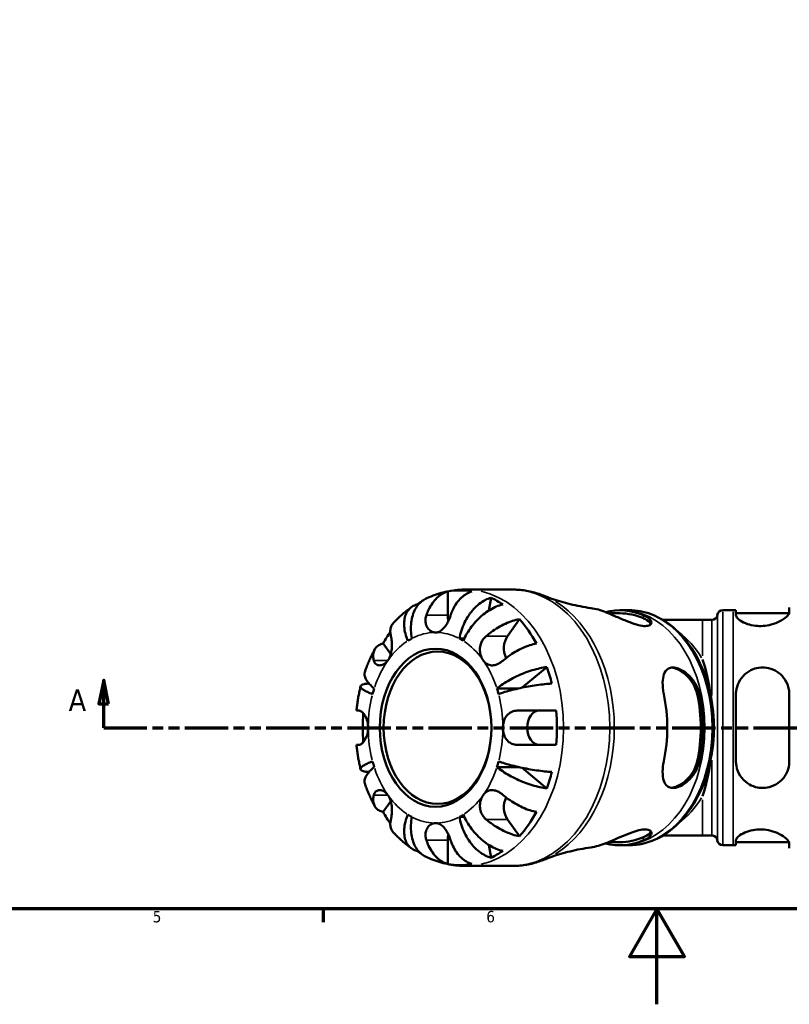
# Model space of a CAD drawing. Header units: millimetres. Extents: x -125 to 905, y -268 to 681.
# Tile 4 of 13: x 287 to 448, y 0 to 207. Entities that reach past the tile are written whole.
import ezdxf

# ---------------------------------------------------------------- set-up
doc = ezdxf.new("R2010")
doc.units = ezdxf.units.MM
doc.linetypes.add('DOUBLE_DASH_CHAIN', pattern=[1.2403, 0.6614, -0.0827, 0.1654, -0.0827, 0.1654, -0.0827])
for name, color, linetype, lineweight in [('Border (ANSI)', 7, 'Continuous', 70), ('Section Line (ANSI)', 7, 'DOUBLE_DASH_CHAIN', 70), ('Visible (ANSI)', 7, 'Continuous', 50), ('Visible Narrow (ANSI)', 7, 'Continuous', 35)]:
    doc.layers.add(name, color=color, linetype=linetype, lineweight=lineweight)
doc.styles.add('Label Text (ANSI)', font='tahoma.ttf')
doc.styles.add('Note Text (ANSI)', font='tahoma.ttf')

# ---------------------------------------------------------------- blocks, each defined once
blk = doc.blocks.new('Borders Default Border')
at = {"layer": 'Border (ANSI)'}
blk.add_line((350.42, 20), (350.42, 17.2), dxfattribs=at)
at = {"layer": 'Border (ANSI)', "flags": 128}
for points in [[(20, 20), (20, 574), (821, 574), (821, 20), (20, 20)], [(420.5, 0), (420.5, 20), (414.73, 10), (426.27, 10), (420.5, 20)]]:
    blk.add_lwpolyline(points, dxfattribs=at)
at = {"layer": 'Border (ANSI)', "color": 5, "true_color": 0x0000ff, "char_height": 2.4, "attachment_point": 7, "style": 'Note Text (ANSI)'}
for s, insert in [('5', (314.67, 17.15)), ('6', (384.69, 17.15))]:
    blk.add_mtext(s, dxfattribs=dict(at, insert=insert))
blk = doc.blocks.new('2dTransSection0')
at = {"layer": 'Section Line (ANSI)', "linetype": 'Continuous'}
for p, q in [((304.36, 68.03), (303.36, 63.03)), ((304.36, 63.03), (304.36, 68.03)), ((305.36, 63.03), (304.36, 68.03)), ((603.24, 68.03), (602.24, 63.03)), ((603.24, 63.03), (603.24, 68.03)), ((604.24, 63.03), (603.24, 68.03)), ((303.36, 63.03), (305.36, 63.03)), ((304.36, 58.03), (304.36, 63.03)), ((602.24, 63.03), (604.24, 63.03)), ((603.24, 58.03), (603.24, 63.03)), ((304.36, 58.03), (313.32, 58.03)), ((594.28, 58.03), (603.24, 58.03))]:
    blk.add_line(p, q, dxfattribs=at)
at = {"layer": 'Section Line (ANSI)', "linetype": 'DOUBLE_DASH_CHAIN', "ltscale": 13.749826}
blk.add_line((304.36, 58.03), (603.24, 58.03), dxfattribs=at)
at = {"layer": 'Section Line (ANSI)', "linetype": 'Continuous', "flags": 128}
for points in [[(305.36, 63.03), (304.36, 68.03), (303.36, 63.03), (305.36, 63.03)], [(604.24, 63.03), (603.24, 68.03), (602.24, 63.03), (604.24, 63.03)]]:
    blk.add_lwpolyline(points, dxfattribs=at)
at = {"layer": 'Section Line (ANSI)'}
for points in [[(305.36, 63.03), (304.36, 68.03), (303.36, 63.03), (305.36, 63.03)], [(604.24, 63.03), (603.24, 68.03), (602.24, 63.03), (604.24, 63.03)]]:
    blk.add_solid(points, dxfattribs=at)
at = {"layer": 'Section Line (ANSI)', "char_height": 4.57, "attachment_point": 7, "style": 'Label Text (ANSI)'}
for insert in [(297, 61.53), (606.71, 61.53)]:
    blk.add_mtext('A', dxfattribs=dict(at, insert=insert))

msp = doc.modelspace()

# ---------------------------------------------------------------- linework, layer by layer
at = {"layer": 'Visible (ANSI)'}
for p, q in [((390.11, 87.03), (380.4, 87.03)), ((376.58, 81.63), (376.58, 86.62)), ((385.19, 82.6), (385.69, 85.31)), ((370.23, 83.63), (370.12, 83.88)), ((414.69, 82.68), (413.13, 82.68)), ((434.34, 82.68), (436.54, 82.68)), ((437.1, 82.68), (437.1, 81.65)), ((448.3, 82.26), (448.3, 83.27)), ((389.13, 77.26), (391.63, 80.79)), ((412.74, 82.04), (410.33, 82.04)), ((430.08, 80.65), (421.77, 80.65)), ((430.08, 80.65), (432.04, 80.65)), ((437.1, 82.04), (448.26, 82.04)), ((379.03, 76.74), (380.08, 76.74)), ((364.63, 73.45), (363.03, 75.7)), ((392.22, 66.44), (397.41, 70.76)), ((360.19, 67.17), (359.84, 67.3)), ((386.92, 66.27), (391.44, 66.27)), ((437.1, 65.07), (437.1, 50.99)), ((448.3, 50.99), (448.3, 65.07)), ((357.43, 61.63), (357.97, 61.63)), ((391.35, 61.63), (399.35, 61.63)), ((357.97, 54.43), (357.43, 54.43)), ((399.35, 54.43), (391.35, 54.43)), ((386.92, 49.79), (391.44, 49.79)), ((397.41, 45.29), (392.22, 49.62)), ((359.84, 48.75), (360.19, 48.88)), ((363.03, 40.36), (364.63, 42.61)), ((379.03, 39.32), (380.08, 39.32)), ((391.63, 35.27), (389.13, 38.8)), ((421.77, 35.41), (430.08, 35.41)), ((430.08, 35.41), (432.04, 35.41)), ((376.58, 29.44), (376.58, 34.43)), ((385.69, 30.74), (385.19, 33.45)), ((412.74, 34.02), (410.33, 34.02)), ((414.69, 33.38), (413.13, 33.38)), ((434.34, 33.38), (436.54, 33.38)), ((437.1, 34.4), (437.1, 33.38)), ((437.1, 34.02), (448.26, 34.02)), ((448.3, 32.79), (448.3, 33.79)), ((370.12, 32.18), (370.23, 32.43)), ((390.11, 29.03), (380.4, 29.03))]:
    msp.add_line(p, q, dxfattribs=at)
for centre, radius, start, end in [((434.34, 81.52), 1.16, 90, 172.8192), ((436.54, 200.85), 118.17, 270, 270.2715), ((432.04, 81.81), 1.16, 270, 352.8192), ((432.04, 34.25), 1.16, 7.1808, 90), ((434.34, 34.54), 1.16, 187.1808, 270), ((436.54, -84.79), 118.17, 89.7285, 90)]:
    msp.add_arc(centre, radius, start, end, dxfattribs=at)
for centre, major_axis, ratio, start_param, end_param in [((379.13, 58.03), (0, 28.82), 0.707107, 6.157937, 6.408434), ((379.13, 58.03), (0, 28.82), 0.707107, 5.825475, 5.955498), ((379.13, 58.03), (0, 28.82), 0.707107, 0.411226, 0.457711), ((404.82, 58.03), (0, 25.24), 0.707107, 6.000475, 6.183002), ((412.74, 58.03), (0, 24.65), 0.707107, 5.993571, 6.458369), ((379.13, 81.63), (0, 3.6), 0.707107, 1.570796, 1.907465), ((379.13, 58.03), (0, -28.82), 0.707107, 2.230946, 2.481443), ((412.74, 58.03), (0, 24.01), 0.707107, 5.985601, 6.283185), ((379.13, 58.03), (0, 28.82), 0.707107, 0.798117, 0.910647), ((374.04, 58.03), (0, 20), 0.707107, 0.360694, 0.424705), ((374.04, 58.03), (0, 20), 0.707107, 5.858481, 5.922492), ((390.93, 74.72), (0, 3.6), 0.707107, 0.785398, 2.182647), ((422.83, 58.03), (0, -22.62), 0.414214, 1.880397, 2.257284), ((379.13, 58.03), (0, -28.82), 0.707107, 1.898484, 2.028507), ((379.13, 58.03), (0, 28.82), 0.707107, 1.235065, 1.243109), ((374.04, 58.03), (0, -20), 0.707107, 4.287684, 4.351695), ((374.04, 58.03), (0, 20), 0.707107, 5.073083, 5.137094), ((404.82, 58.03), (0, 25.24), 0.707107, 4.429678, 4.9951), ((412.74, 58.03), (0, -24.01), 0.707107, 1.273212, 1.86838), ((412.74, 58.03), (0, -24.65), 0.707107, 1.281182, 1.860411), ((379.13, 58.03), (0, 28.82), 0.707107, 1.465508, 1.676085), ((395.82, 58.03), (0, -3.6), 0.707107, 3.141593, 6.283185), ((379.13, 58.03), (0, -28.82), 0.707107, 1.445548, 1.696045), ((374.04, 58.03), (0, -20), 0.707107, 5.073083, 5.137094), ((374.04, 58.03), (0, 20), 0.707107, 4.287684, 4.351695), ((422.83, 58.03), (0, -22.62), 0.414214, 0.884309, 1.261196), ((379.13, 58.03), (0, 28.82), 0.707107, 1.898484, 1.906528), ((379.13, 58.03), (0, -28.82), 0.707107, 1.113086, 1.243109), ((390.93, 41.34), (0, 3.6), 0.707107, 0.958945, 2.356194), ((379.13, 58.03), (0, 28.82), 0.707107, 2.230946, 2.343475), ((374.04, 58.03), (0, -20), 0.707107, 5.858481, 5.922492), ((374.04, 58.03), (0, -20), 0.707107, 0.360694, 0.424705), ((379.13, 58.03), (0, -28.82), 0.707107, 0.66015, 0.910647), ((379.13, 34.43), (0, 3.6), 0.707107, 1.234128, 1.570796), ((404.82, 58.03), (0, -25.24), 0.707107, 0.100183, 0.282711), ((412.74, 58.03), (0, -24.65), 0.707107, 6.108002, 6.5728), ((412.74, 58.03), (0, -24.01), 0.707107, 0, 0.297584), ((379.13, 58.03), (0, 28.82), 0.707107, 2.683882, 2.730366), ((379.13, 58.03), (0, -28.82), 0.707107, 0.327687, 0.457711), ((379.13, 58.03), (0, -28.82), 0.707107, 6.157937, 6.408434)]:
    msp.add_ellipse(centre, major_axis=major_axis, ratio=ratio, start_param=start_param, end_param=end_param, dxfattribs=at)
for centre, major_axis in [((374.04, 58.03), (0, -16.58)), ((374.45, 58.03), (0, 16))]:
    msp.add_ellipse(centre, major_axis=major_axis, ratio=0.707107, dxfattribs=at)
for points, knots in [([(380.4, 87.03), (379.81, 87.03), (379.23, 87), (378.06, 86.89), (377.47, 86.81), (376.32, 86.6), (375.75, 86.46), (374.63, 86.14), (374.07, 85.96), (372.99, 85.55), (372.46, 85.32), (371.94, 85.07)], [0, 0, 0, 0, 0.0656697, 0.0656697, 0.1313393, 0.1313393, 0.197009, 0.197009, 0.2626787, 0.2626787, 0.3283484, 0.3283484, 0.3283484, 0.3283484]), ([(396.73, 85.74), (396.31, 85.91), (395.89, 86.06), (395.02, 86.33), (394.59, 86.45), (393.71, 86.66), (393.26, 86.75), (392.37, 86.89), (391.92, 86.94), (391.02, 87.01), (390.57, 87.03), (390.11, 87.03)], [6.0075813, 6.0075813, 6.0075813, 6.0075813, 6.0627021, 6.0627021, 6.1178229, 6.1178229, 6.1729437, 6.1729437, 6.2280645, 6.2280645, 6.2831853, 6.2831853, 6.2831853, 6.2831853]), ([(371.94, 85.07), (371.78, 84.99), (371.64, 84.91), (371.17, 84.62), (370.84, 84.35), (370.25, 83.69), (369.99, 83.32), (369.57, 82.55), (369.38, 82.1), (369.08, 81.12), (368.98, 80.6), (368.86, 79.6), (368.83, 79.03), (368.88, 77.87), (368.95, 77.28), (369.05, 76.74)], [0.262914, 0.262914, 0.262914, 0.262914, 0.33284, 0.33284, 0.499494, 0.499494, 0.666149, 0.666149, 0.833209, 0.833209, 1.000269, 1.000269, 1.167973, 1.167973, 1.335677, 1.335677, 1.335677, 1.335677]), ([(372.11, 81.63), (372.24, 82.02), (372.4, 82.41), (372.81, 83.29), (373.09, 83.76), (373.64, 84.55), (373.97, 84.95), (374.69, 85.62), (375.07, 85.91), (375.78, 86.33), (376.18, 86.5), (376.58, 86.62)], [-0.9568737, -0.9568737, -0.9568737, -0.9568737, -0.8335114, -0.8335114, -0.6656248, -0.6656248, -0.4988882, -0.4988882, -0.3321515, -0.3321515, -0.1707531, -0.1707531, -0.1707531, -0.1707531]), ([(381.67, 86.62), (381.27, 86.5), (380.87, 86.33), (380.16, 85.91), (379.78, 85.62), (379.07, 84.95), (378.73, 84.55), (378.18, 83.76), (377.9, 83.29), (377.49, 82.41), (377.33, 82.02), (377.2, 81.63)], [0.1707531, 0.1707531, 0.1707531, 0.1707531, 0.3321515, 0.3321515, 0.4988882, 0.4988882, 0.6656248, 0.6656248, 0.8335114, 0.8335114, 0.9568737, 0.9568737, 0.9568737, 0.9568737]), ([(379.03, 76.74), (379.13, 77.28), (379.28, 77.87), (379.65, 79.03), (379.89, 79.6), (380.37, 80.6), (380.67, 81.12), (381.32, 82.1), (381.68, 82.55), (382.38, 83.32), (382.78, 83.69), (383.61, 84.35), (384.04, 84.62), (384.83, 85.03), (385.26, 85.2), (385.69, 85.31)], [-1.335677, -1.335677, -1.335677, -1.335677, -1.167973, -1.167973, -1.000269, -1.000269, -0.833209, -0.833209, -0.666149, -0.666149, -0.499494, -0.499494, -0.33284, -0.33284, -0.170746, -0.170746, -0.170746, -0.170746]), ([(396.73, 85.74), (397.29, 85.52), (397.86, 85.3), (399.06, 84.88), (399.69, 84.68), (400.97, 84.31), (401.64, 84.13), (403, 83.79), (403.7, 83.64), (405.13, 83.37), (405.86, 83.24), (406.6, 83.14)], [6.0075813, 6.0075813, 6.0075813, 6.0075813, 6.0426655, 6.0426655, 6.0777497, 6.0777497, 6.1128339, 6.1128339, 6.1479181, 6.1479181, 6.1830023, 6.1830023, 6.1830023, 6.1830023]), ([(369.04, 83.38), (368.76, 83.18), (368.48, 82.98), (367.93, 82.56), (367.66, 82.34), (367.13, 81.9), (366.87, 81.67), (366.37, 81.21), (366.12, 80.97), (365.64, 80.48), (365.4, 80.24), (365.17, 79.99)], [0.4561701, 0.4561701, 0.4561701, 0.4561701, 0.4959361, 0.4959361, 0.5357022, 0.5357022, 0.5754682, 0.5754682, 0.6152342, 0.6152342, 0.6550003, 0.6550003, 0.6550003, 0.6550003]), ([(368.21, 76.25), (368.01, 76.73), (367.83, 77.26), (367.57, 78.29), (367.49, 78.79), (367.42, 79.68), (367.42, 80.15), (367.54, 81.02), (367.65, 81.42), (367.92, 82.1), (368.11, 82.44), (368.58, 83.02), (368.86, 83.26), (369.42, 83.63), (369.76, 83.78), (370.12, 83.88)], [4.014251, 4.014251, 4.014251, 4.014251, 4.181955, 4.181955, 4.349659, 4.349659, 4.516719, 4.516719, 4.683779, 4.683779, 4.850433, 4.850433, 5.017088, 5.017088, 5.179182, 5.179182, 5.179182, 5.179182]), ([(388.13, 83.88), (387.68, 83.78), (387.22, 83.63), (386.35, 83.26), (385.87, 83.02), (384.92, 82.44), (384.45, 82.1), (383.61, 81.42), (383.16, 81.02), (382.33, 80.15), (381.93, 79.68), (381.26, 78.79), (380.92, 78.29), (380.32, 77.26), (380.07, 76.73), (379.87, 76.25)], [0.170746, 0.170746, 0.170746, 0.170746, 0.33284, 0.33284, 0.499494, 0.499494, 0.666149, 0.666149, 0.833209, 0.833209, 1.000269, 1.000269, 1.167973, 1.167973, 1.335677, 1.335677, 1.335677, 1.335677]), ([(412.82, 82.68), (412.84, 82.68), (412.86, 82.68), (412.9, 82.68), (412.92, 82.68), (412.96, 82.68), (412.99, 82.68), (413.03, 82.68), (413.05, 82.68), (413.09, 82.68), (413.11, 82.68), (413.13, 82.68)], [6.278446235, 6.278446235, 6.278446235, 6.278446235, 6.27939405, 6.27939405, 6.280341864, 6.280341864, 6.281289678, 6.281289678, 6.282237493, 6.282237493, 6.283185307, 6.283185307, 6.283185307, 6.283185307]), ([(414.69, 33.38), (416.55, 33.38), (418.41, 33.79), (421.96, 35.37), (423.64, 36.56), (426.68, 39.62), (428.03, 41.51), (430.24, 45.79), (431.09, 48.18), (432.22, 53.22), (432.49, 55.86), (432.42, 61.14), (432.08, 63.77), (430.81, 68.75), (429.89, 71.1), (427.54, 75.28), (426.12, 77.11), (422.92, 80.05), (421.15, 81.16), (417.79, 82.4), (416.24, 82.68), (414.69, 82.68)], [3.141593, 3.141593, 3.141593, 3.141593, 3.447549, 3.447549, 3.759823, 3.759823, 4.081248, 4.081248, 4.406308, 4.406308, 4.731818, 4.731818, 5.057262, 5.057262, 5.382775, 5.382775, 5.707642, 5.707642, 6.028128, 6.028128, 6.283185, 6.283185, 6.283185, 6.283185]), ([(374.04, 78.03), (373.8, 78.03), (373.56, 78.08), (373.05, 78.29), (372.79, 78.47), (372.35, 78.95), (372.17, 79.25), (371.98, 79.84), (371.93, 80.11), (371.91, 80.65), (371.94, 80.92), (372.02, 81.34), (372.06, 81.49), (372.11, 81.63)], [-1.1117615, -1.1117615, -1.1117615, -1.1117615, -1.021732, -1.021732, -0.9123296, -0.9123296, -0.8007134, -0.8007134, -0.7196358, -0.7196358, -0.6398056, -0.6398056, -0.5971194, -0.5971194, -0.5971194, -0.5971194]), ([(377.2, 81.63), (377.12, 81.39), (377.03, 81.14), (376.82, 80.63), (376.7, 80.36), (376.41, 79.82), (376.24, 79.55), (375.81, 78.95), (375.53, 78.66), (374.93, 78.22), (374.61, 78.09), (374.2, 78.03), (374.12, 78.03), (374.04, 78.03)], [-1.6190454, -1.6190454, -1.6190454, -1.6190454, -1.5492105, -1.5492105, -1.4734598, -1.4734598, -1.3874422, -1.3874422, -1.2661273, -1.2661273, -1.1412174, -1.1412174, -1.1117615, -1.1117615, -1.1117615, -1.1117615]), ([(384.66, 77.26), (384.98, 77.54), (385.33, 77.81), (386.19, 78.44), (386.7, 78.77), (387.65, 79.33), (388.18, 79.61), (389.23, 80.09), (389.75, 80.29), (390.67, 80.58), (391.16, 80.71), (391.63, 80.79)], [4.4278842, 4.4278842, 4.4278842, 4.4278842, 4.5512465, 4.5512465, 4.7191331, 4.7191331, 4.8858697, 4.8858697, 5.0526064, 5.0526064, 5.2140048, 5.2140048, 5.2140048, 5.2140048]), ([(417.71, 81.65), (417.84, 81.6), (417.96, 81.54), (418.55, 81.25), (418.91, 80.97), (419.33, 80.43), (419.4, 80.16), (419.26, 79.73), (419.09, 79.57), (418.54, 79.38), (418.19, 79.34), (417.29, 79.41), (416.76, 79.52), (415.51, 79.89), (414.79, 80.15), (413.26, 80.77), (412.45, 81.12), (411.04, 81.74), (410.41, 82.01), (409.88, 82.23), (409.85, 82.24), (409.82, 82.25), (409.79, 82.26)], [-1.838707, -1.838707, -1.838707, -1.838707, -1.782155, -1.782155, -1.545572, -1.545572, -1.311514, -1.311514, -1.112178, -1.112178, -0.925138, -0.925138, -0.727125, -0.727125, -0.492881, -0.492881, -0.231549, -0.231549, 0, 0, 0, 0.012601, 0.012601, 0.012601, 0.012601]), ([(417.71, 80.98), (418.23, 80.76), (418.67, 80.48), (419.08, 80.05), (419.18, 79.91), (419.25, 79.78)], [0.8533073, 0.8533073, 0.8533073, 0.8533073, 1.0825565, 1.0825565, 1.1903795, 1.1903795, 1.1903795, 1.1903795]), ([(448.3, 82.26), (448.3, 82.2), (448.29, 82.12), (448.18, 81.83), (447.99, 81.59), (447.38, 81.02), (446.91, 80.7), (445.8, 80.11), (445.18, 79.86), (443.94, 79.53), (443.38, 79.43), (442.26, 79.35), (441.72, 79.36), (440.59, 79.49), (440.03, 79.62), (438.91, 80), (438.4, 80.26), (437.59, 80.81), (437.31, 81.1), (437.13, 81.46), (437.1, 81.56), (437.1, 81.65)], [-1.97486, -1.97486, -1.97486, -1.97486, -1.901863, -1.901863, -1.699568, -1.699568, -1.455664, -1.455664, -1.22759, -1.22759, -1.052727, -1.052727, -0.889572, -0.889572, -0.697972, -0.697972, -0.46666, -0.46666, -0.223232, -0.223232, -0.124189, -0.124189, -0.124189, -0.124189]), ([(365.17, 79.99), (365.12, 79.94), (365.09, 79.89), (364.86, 79.61), (364.73, 79.33), (364.57, 78.77), (364.52, 78.44), (364.55, 77.81), (364.59, 77.54), (364.66, 77.26)], [0.465533, 0.465533, 0.465533, 0.465533, 0.4988882, 0.4988882, 0.6656248, 0.6656248, 0.8335114, 0.8335114, 0.9568737, 0.9568737, 0.9568737, 0.9568737]), ([(364.66, 77.26), (364.67, 77.19), (364.69, 77.12), (364.74, 76.84), (364.78, 76.63), (364.83, 76.16), (364.85, 75.92), (364.87, 75.31), (364.86, 74.96), (364.79, 74.15), (364.71, 73.7), (364.44, 72.87), (364.26, 72.49), (364.04, 72.17)], [-1.6480182, -1.6480182, -1.6480182, -1.6480182, -1.6178971, -1.6178971, -1.542982, -1.542982, -1.4684994, -1.4684994, -1.3707149, -1.3707149, -1.2472899, -1.2472899, -1.1249878, -1.1249878, -1.1249878, -1.1249878]), ([(384.04, 72.17), (384.03, 72.19), (384.01, 72.21), (383.79, 72.54), (383.61, 72.91), (383.39, 73.68), (383.34, 74.07), (383.34, 74.85), (383.4, 75.23), (383.61, 75.86), (383.73, 76.12), (384.02, 76.59), (384.19, 76.8), (384.46, 77.09), (384.56, 77.18), (384.66, 77.26)], [1.1202345, 1.1202345, 1.1202345, 1.1202345, 1.1268534, 1.1268534, 1.2455896, 1.2455896, 1.3537851, 1.3537851, 1.458781, 1.458781, 1.5342474, 1.5342474, 1.6087753, 1.6087753, 1.6442548, 1.6442548, 1.6442548, 1.6442548]), ([(361.24, 74.44), (361.08, 74.13), (360.92, 73.83), (360.61, 73.21), (360.46, 72.9), (360.17, 72.27), (360.04, 71.95), (359.77, 71.31), (359.64, 70.99), (359.4, 70.34), (359.28, 70.01), (359.17, 69.68)], [0.918905, 0.918905, 0.918905, 0.918905, 0.9589331, 0.9589331, 0.9989612, 0.9989612, 1.0389893, 1.0389893, 1.0790174, 1.0790174, 1.1190455, 1.1190455, 1.1190455, 1.1190455]), ([(361.06, 72.17), (360.99, 72.45), (360.95, 72.72), (360.92, 73.35), (360.97, 73.68), (361.13, 74.24), (361.26, 74.52), (361.63, 74.99), (361.87, 75.19), (362.38, 75.49), (362.69, 75.62), (363.03, 75.7)], [4.427884, 4.427884, 4.427884, 4.427884, 4.5512464, 4.5512464, 4.7191329, 4.7191329, 4.8858696, 4.8858696, 5.0526063, 5.0526063, 5.2140047, 5.2140047, 5.2140047, 5.2140047]), ([(395.23, 75.7), (394.76, 75.62), (394.27, 75.49), (393.35, 75.19), (392.83, 74.99), (391.78, 74.52), (391.25, 74.24), (390.3, 73.68), (389.79, 73.35), (388.93, 72.72), (388.58, 72.45), (388.26, 72.17)], [0.1707531, 0.1707531, 0.1707531, 0.1707531, 0.3321515, 0.3321515, 0.4988882, 0.4988882, 0.6656248, 0.6656248, 0.8335114, 0.8335114, 0.9568737, 0.9568737, 0.9568737, 0.9568737]), ([(364.04, 72.17), (364.03, 72.15), (364.01, 72.14), (363.78, 71.82), (363.52, 71.57), (362.98, 71.25), (362.71, 71.15), (362.21, 71.1), (361.97, 71.13), (361.62, 71.29), (361.49, 71.39), (361.28, 71.63), (361.19, 71.77), (361.1, 72.01), (361.08, 72.09), (361.06, 72.17)], [-1.1249878, -1.1249878, -1.1249878, -1.1249878, -1.1183689, -1.1183689, -0.9996327, -0.9996327, -0.8914372, -0.8914372, -0.7864413, -0.7864413, -0.7109749, -0.7109749, -0.636447, -0.636447, -0.6009675, -0.6009675, -0.6009675, -0.6009675]), ([(388.26, 72.17), (388.17, 72.1), (388.09, 72.03), (387.79, 71.8), (387.56, 71.65), (387.12, 71.41), (386.89, 71.31), (386.37, 71.15), (386.08, 71.11), (385.45, 71.13), (385.13, 71.23), (384.53, 71.6), (384.26, 71.85), (384.04, 72.17)], [0.5972041, 0.5972041, 0.5972041, 0.5972041, 0.6273252, 0.6273252, 0.7022403, 0.7022403, 0.7767229, 0.7767229, 0.8745074, 0.8745074, 0.9979324, 0.9979324, 1.1202345, 1.1202345, 1.1202345, 1.1202345]), ([(386.92, 66.27), (387.26, 66.55), (387.68, 66.86), (388.57, 67.47), (389.06, 67.77), (389.99, 68.29), (390.52, 68.57), (391.61, 69.08), (392.17, 69.32), (393.21, 69.72), (393.77, 69.91), (394.9, 70.26), (395.45, 70.4), (396.42, 70.61), (396.93, 70.7), (397.41, 70.76)], [4.014251, 4.014251, 4.014251, 4.014251, 4.181955, 4.181955, 4.349659, 4.349659, 4.516719, 4.516719, 4.683779, 4.683779, 4.850433, 4.850433, 5.017088, 5.017088, 5.179182, 5.179182, 5.179182, 5.179182]), ([(421.95, 65.07), (421.94, 65.14), (421.92, 65.22), (421.76, 66.07), (421.7, 66.82), (421.72, 68.16), (421.81, 68.75), (422.16, 69.71), (422.41, 70.09), (422.99, 70.5), (423.26, 70.61), (423.85, 70.69), (424.14, 70.67), (424.81, 70.53), (425.18, 70.4), (426.08, 69.94), (426.61, 69.57), (427.68, 68.58), (428.2, 67.93), (429, 66.54), (429.28, 65.81), (429.44, 65.07)], [-2.066755, -2.066755, -2.066755, -2.066755, -2.043776, -2.043776, -1.799647, -1.799647, -1.561376, -1.561376, -1.333772, -1.333772, -1.181359, -1.181359, -1.050869, -1.050869, -0.903728, -0.903728, -0.697819, -0.697819, -0.449454, -0.449454, -0.216992, -0.216992, -0.216992, -0.216992]), ([(423.56, 70.65), (423.99, 70.6), (424.46, 70.46), (425.54, 69.94), (426.15, 69.51), (427.2, 68.53), (427.71, 67.91), (428.52, 66.53), (428.81, 65.78), (428.97, 65.07)], [0.0478859, 0.0478859, 0.0478859, 0.0478859, 0.2176262, 0.2176262, 0.4352525, 0.4352525, 0.6595314, 0.6595314, 0.8838104, 0.8838104, 0.8838104, 0.8838104]), ([(437.1, 65.07), (437.1, 65.28), (437.11, 65.48), (437.21, 66.34), (437.39, 66.97), (437.99, 68.18), (438.43, 68.76), (439.46, 69.68), (440.04, 70.04), (441.19, 70.49), (441.73, 70.61), (442.84, 70.69), (443.39, 70.65), (444.58, 70.39), (445.19, 70.13), (446.4, 69.35), (446.96, 68.78), (447.79, 67.51), (448.08, 66.82), (448.27, 65.74), (448.3, 65.41), (448.3, 65.07)], [-1.959376, -1.959376, -1.959376, -1.959376, -1.894001, -1.894001, -1.687868, -1.687868, -1.460239, -1.460239, -1.250956, -1.250956, -1.083162, -1.083162, -0.916572, -0.916572, -0.709968, -0.709968, -0.455441, -0.455441, -0.215839, -0.215839, -0.109381, -0.109381, -0.109381, -0.109381]), ([(359.17, 69.68), (359.15, 69.63), (359.13, 69.57), (359.08, 69.32), (359.09, 69.08), (359.23, 68.57), (359.36, 68.29), (359.69, 67.77), (359.92, 67.47), (360.48, 66.86), (360.81, 66.55), (361.15, 66.27)], [0.6203504, 0.6203504, 0.6203504, 0.6203504, 0.6661487, 0.6661487, 0.8332087, 0.8332087, 1.0002688, 1.0002688, 1.1679728, 1.1679728, 1.3356767, 1.3356767, 1.3356767, 1.3356767]), ([(358.3, 66.73), (358.22, 66.4), (358.14, 66.06), (358, 65.39), (357.93, 65.05), (357.8, 64.37), (357.75, 64.03), (357.64, 63.35), (357.59, 63), (357.51, 62.32), (357.47, 61.97), (357.43, 61.63)], [1.2366974, 1.2366974, 1.2366974, 1.2366974, 1.2761527, 1.2761527, 1.3156081, 1.3156081, 1.3550634, 1.3550634, 1.3945187, 1.3945187, 1.433974, 1.433974, 1.433974, 1.433974]), ([(360.81, 65.09), (360.42, 65.23), (360.04, 65.38), (359.39, 65.68), (359.12, 65.83), (358.72, 66.08), (358.55, 66.22), (358.33, 66.47), (358.29, 66.59), (358.3, 66.79), (358.37, 66.89), (358.62, 67.05), (358.8, 67.12), (359.23, 67.23), (359.51, 67.27), (359.84, 67.3)], [4.014251, 4.014251, 4.014251, 4.014251, 4.181955, 4.181955, 4.349659, 4.349659, 4.516719, 4.516719, 4.683779, 4.683779, 4.850433, 4.850433, 5.017088, 5.017088, 5.179182, 5.179182, 5.179182, 5.179182]), ([(398.42, 67.3), (397.93, 67.27), (397.41, 67.23), (396.41, 67.12), (395.83, 67.05), (394.66, 66.89), (394.06, 66.79), (392.97, 66.59), (392.37, 66.47), (391.2, 66.22), (390.63, 66.08), (389.63, 65.83), (389.1, 65.68), (388.11, 65.38), (387.65, 65.23), (387.27, 65.09)], [0.170746, 0.170746, 0.170746, 0.170746, 0.33284, 0.33284, 0.499494, 0.499494, 0.666149, 0.666149, 0.833209, 0.833209, 1.000269, 1.000269, 1.167973, 1.167973, 1.335677, 1.335677, 1.335677, 1.335677]), ([(357.97, 61.63), (357.99, 61.63), (358.01, 61.63), (358.11, 61.62), (358.2, 61.59), (358.38, 61.5), (358.47, 61.44), (358.69, 61.25), (358.82, 61.11), (359.15, 60.69), (359.35, 60.36), (359.67, 59.59), (359.79, 59.15), (359.88, 58.47), (359.9, 58.25), (359.9, 58.03)], [-1.6470994, -1.6470994, -1.6470994, -1.6470994, -1.6315588, -1.6315588, -1.5700734, -1.5700734, -1.5113925, -1.5113925, -1.4336218, -1.4336218, -1.3113544, -1.3113544, -1.1848005, -1.1848005, -1.1244322, -1.1244322, -1.1244322, -1.1244322]), ([(388.18, 58.03), (388.18, 58.36), (388.21, 58.69), (388.36, 59.4), (388.48, 59.77), (388.87, 60.47), (389.13, 60.79), (389.65, 61.18), (389.86, 61.3), (390.24, 61.46), (390.42, 61.51), (390.78, 61.59), (390.97, 61.61), (391.22, 61.63), (391.28, 61.63), (391.35, 61.63)], [-1.1259263, -1.1259263, -1.1259263, -1.1259263, -1.0355597, -1.0355597, -0.9261982, -0.9261982, -0.8012467, -0.8012467, -0.7289411, -0.7289411, -0.6751701, -0.6751701, -0.6193377, -0.6193377, -0.6013462, -0.6013462, -0.6013462, -0.6013462]), ([(359.9, 58.03), (359.9, 57.79), (359.88, 57.56), (359.79, 56.92), (359.69, 56.53), (359.39, 55.78), (359.2, 55.43), (358.86, 54.98), (358.72, 54.83), (358.49, 54.64), (358.4, 54.57), (358.22, 54.48), (358.13, 54.45), (358.02, 54.43), (358, 54.43), (357.97, 54.43)], [-1.1244322, -1.1244322, -1.1244322, -1.1244322, -1.0602871, -1.0602871, -0.9481637, -0.9481637, -0.8223639, -0.8223639, -0.7417057, -0.7417057, -0.6823406, -0.6823406, -0.6214807, -0.6214807, -0.600941, -0.600941, -0.600941, -0.600941]), ([(391.35, 54.43), (391.19, 54.43), (391.04, 54.44), (390.71, 54.48), (390.53, 54.52), (390.17, 54.62), (389.99, 54.7), (389.56, 54.93), (389.32, 55.11), (388.85, 55.61), (388.64, 55.96), (388.32, 56.75), (388.22, 57.21), (388.18, 57.8), (388.18, 57.91), (388.18, 58.03)], [-1.650434, -1.650434, -1.650434, -1.650434, -1.60575, -1.60575, -1.5529897, -1.5529897, -1.494178, -1.494178, -1.4036304, -1.4036304, -1.2856372, -1.2856372, -1.1574322, -1.1574322, -1.1259263, -1.1259263, -1.1259263, -1.1259263]), ([(357.43, 54.43), (357.47, 54.08), (357.51, 53.74), (357.59, 53.05), (357.64, 52.71), (357.75, 52.03), (357.8, 51.69), (357.93, 51.01), (358, 50.67), (358.14, 50), (358.22, 49.66), (358.3, 49.33)], [1.7076187, 1.7076187, 1.7076187, 1.7076187, 1.747074, 1.747074, 1.7865293, 1.7865293, 1.8259846, 1.8259846, 1.8654399, 1.8654399, 1.9048952, 1.9048952, 1.9048952, 1.9048952]), ([(359.84, 48.75), (359.51, 48.78), (359.23, 48.83), (358.8, 48.93), (358.62, 49), (358.37, 49.17), (358.3, 49.27), (358.29, 49.47), (358.33, 49.58), (358.55, 49.84), (358.72, 49.97), (359.12, 50.23), (359.39, 50.38), (360.04, 50.68), (360.42, 50.83), (360.81, 50.97)], [0.170746, 0.170746, 0.170746, 0.170746, 0.33284, 0.33284, 0.499494, 0.499494, 0.666149, 0.666149, 0.833209, 0.833209, 1.000269, 1.000269, 1.167973, 1.167973, 1.335677, 1.335677, 1.335677, 1.335677]), ([(361.15, 49.79), (360.81, 49.5), (360.48, 49.19), (359.92, 48.59), (359.69, 48.29), (359.36, 47.77), (359.23, 47.49), (359.09, 46.98), (359.08, 46.74), (359.13, 46.49), (359.15, 46.43), (359.17, 46.38)], [4.0142509, 4.0142509, 4.0142509, 4.0142509, 4.1819549, 4.1819549, 4.3496588, 4.3496588, 4.5167189, 4.5167189, 4.6837789, 4.6837789, 4.7295772, 4.7295772, 4.7295772, 4.7295772]), ([(397.41, 45.29), (396.93, 45.35), (396.42, 45.44), (395.45, 45.66), (394.9, 45.8), (393.77, 46.14), (393.21, 46.34), (392.17, 46.74), (391.61, 46.98), (390.52, 47.49), (389.99, 47.77), (389.06, 48.29), (388.57, 48.59), (387.68, 49.19), (387.26, 49.5), (386.92, 49.79)], [0.170746, 0.170746, 0.170746, 0.170746, 0.33284, 0.33284, 0.499494, 0.499494, 0.666149, 0.666149, 0.833209, 0.833209, 1.000269, 1.000269, 1.167973, 1.167973, 1.335677, 1.335677, 1.335677, 1.335677]), ([(387.27, 50.97), (387.65, 50.83), (388.11, 50.68), (389.1, 50.38), (389.63, 50.23), (390.63, 49.97), (391.2, 49.84), (392.37, 49.58), (392.97, 49.47), (394.06, 49.27), (394.66, 49.17), (395.83, 49), (396.41, 48.93), (397.41, 48.83), (397.93, 48.78), (398.42, 48.75)], [4.014251, 4.014251, 4.014251, 4.014251, 4.181955, 4.181955, 4.349659, 4.349659, 4.516719, 4.516719, 4.683779, 4.683779, 4.850433, 4.850433, 5.017088, 5.017088, 5.179182, 5.179182, 5.179182, 5.179182]), ([(429.44, 50.99), (429.42, 50.9), (429.4, 50.81), (429.18, 49.95), (428.85, 49.2), (428.02, 47.9), (427.54, 47.34), (426.52, 46.42), (425.99, 46.06), (425.09, 45.62), (424.73, 45.5), (424.07, 45.38), (423.78, 45.37), (423.2, 45.47), (422.93, 45.59), (422.36, 46.03), (422.12, 46.42), (421.78, 47.44), (421.7, 48.11), (421.72, 49.51), (421.8, 50.22), (421.95, 50.96), (421.95, 50.98), (421.95, 50.99)], [-2.052292, -2.052292, -2.052292, -2.052292, -2.023904, -2.023904, -1.782239, -1.782239, -1.560527, -1.560527, -1.353514, -1.353514, -1.209125, -1.209125, -1.078445, -1.078445, -0.922705, -0.922705, -0.696558, -0.696558, -0.435423, -0.435423, -0.207723, -0.207723, -0.203863, -0.203863, -0.203863, -0.203863]), ([(428.97, 50.99), (428.81, 50.26), (428.51, 49.49), (427.67, 48.09), (427.15, 47.46), (426.09, 46.5), (425.49, 46.09), (424.44, 45.59), (423.98, 45.46), (423.56, 45.41)], [0.8533073, 0.8533073, 0.8533073, 0.8533073, 1.0825565, 1.0825565, 1.3118057, 1.3118057, 1.5244244, 1.5244244, 1.6891901, 1.6891901, 1.6891901, 1.6891901]), ([(448.3, 50.99), (448.3, 50.76), (448.29, 50.52), (448.18, 49.66), (447.99, 49.05), (447.38, 47.82), (446.91, 47.22), (445.8, 46.27), (445.18, 45.91), (443.94, 45.5), (443.38, 45.4), (442.26, 45.38), (441.72, 45.45), (440.59, 45.76), (440.03, 46.03), (438.91, 46.8), (438.4, 47.33), (437.59, 48.57), (437.31, 49.29), (437.13, 50.36), (437.1, 50.67), (437.1, 50.99)], [-1.97486, -1.97486, -1.97486, -1.97486, -1.901863, -1.901863, -1.699568, -1.699568, -1.455664, -1.455664, -1.22759, -1.22759, -1.052727, -1.052727, -0.889572, -0.889572, -0.697972, -0.697972, -0.46666, -0.46666, -0.223232, -0.223232, -0.124189, -0.124189, -0.124189, -0.124189]), ([(359.17, 46.38), (359.28, 46.05), (359.4, 45.72), (359.64, 45.07), (359.77, 44.75), (360.04, 44.11), (360.17, 43.79), (360.46, 43.16), (360.61, 42.85), (360.92, 42.23), (361.08, 41.92), (361.24, 41.62)], [2.0225472, 2.0225472, 2.0225472, 2.0225472, 2.0625753, 2.0625753, 2.1026034, 2.1026034, 2.1426315, 2.1426315, 2.1826596, 2.1826596, 2.2226877, 2.2226877, 2.2226877, 2.2226877]), ([(363.03, 40.36), (362.69, 40.44), (362.38, 40.57), (361.87, 40.86), (361.63, 41.06), (361.26, 41.54), (361.13, 41.82), (360.97, 42.38), (360.92, 42.71), (360.95, 43.33), (360.99, 43.61), (361.06, 43.89)], [0.1707531, 0.1707531, 0.1707531, 0.1707531, 0.3321515, 0.3321515, 0.4988882, 0.4988882, 0.6656248, 0.6656248, 0.8335114, 0.8335114, 0.9568737, 0.9568737, 0.9568737, 0.9568737]), ([(361.06, 43.89), (361.07, 43.96), (361.09, 44.03), (361.18, 44.26), (361.26, 44.4), (361.47, 44.65), (361.6, 44.75), (361.93, 44.91), (362.14, 44.95), (362.66, 44.92), (362.97, 44.82), (363.55, 44.46), (363.81, 44.21), (364.04, 43.89)], [0.5972041, 0.5972041, 0.5972041, 0.5972041, 0.6273252, 0.6273252, 0.7022403, 0.7022403, 0.7767229, 0.7767229, 0.8745074, 0.8745074, 0.9979324, 0.9979324, 1.1202345, 1.1202345, 1.1202345, 1.1202345]), ([(364.04, 43.89), (364.05, 43.87), (364.06, 43.85), (364.29, 43.52), (364.46, 43.15), (364.7, 42.38), (364.78, 41.99), (364.86, 41.21), (364.87, 40.82), (364.85, 40.19), (364.84, 39.94), (364.78, 39.47), (364.75, 39.26), (364.7, 38.97), (364.68, 38.88), (364.66, 38.8)], [1.1202345, 1.1202345, 1.1202345, 1.1202345, 1.1268534, 1.1268534, 1.2455896, 1.2455896, 1.3537851, 1.3537851, 1.458781, 1.458781, 1.5342474, 1.5342474, 1.6087753, 1.6087753, 1.6442548, 1.6442548, 1.6442548, 1.6442548]), ([(384.66, 38.8), (384.57, 38.87), (384.49, 38.94), (384.22, 39.21), (384.05, 39.43), (383.75, 39.89), (383.63, 40.14), (383.43, 40.74), (383.36, 41.1), (383.32, 41.91), (383.38, 42.36), (383.63, 43.19), (383.81, 43.57), (384.04, 43.89)], [-1.6480182, -1.6480182, -1.6480182, -1.6480182, -1.6178971, -1.6178971, -1.542982, -1.542982, -1.4684994, -1.4684994, -1.3707149, -1.3707149, -1.2472899, -1.2472899, -1.1249878, -1.1249878, -1.1249878, -1.1249878]), ([(384.04, 43.89), (384.05, 43.9), (384.06, 43.92), (384.3, 44.24), (384.56, 44.48), (385.11, 44.81), (385.4, 44.9), (386, 44.96), (386.3, 44.92), (386.85, 44.76), (387.07, 44.67), (387.52, 44.43), (387.74, 44.29), (388.06, 44.05), (388.16, 43.97), (388.26, 43.89)], [-1.1249878, -1.1249878, -1.1249878, -1.1249878, -1.1183689, -1.1183689, -0.9996327, -0.9996327, -0.8914372, -0.8914372, -0.7864413, -0.7864413, -0.7109749, -0.7109749, -0.636447, -0.636447, -0.6009675, -0.6009675, -0.6009675, -0.6009675]), ([(388.26, 43.89), (388.58, 43.61), (388.93, 43.33), (389.79, 42.71), (390.3, 42.38), (391.25, 41.82), (391.78, 41.54), (392.83, 41.06), (393.35, 40.86), (394.27, 40.57), (394.76, 40.44), (395.23, 40.36)], [4.427884, 4.427884, 4.427884, 4.427884, 4.5512464, 4.5512464, 4.7191329, 4.7191329, 4.8858696, 4.8858696, 5.0526063, 5.0526063, 5.2140047, 5.2140047, 5.2140047, 5.2140047]), ([(370.12, 32.18), (369.76, 32.28), (369.42, 32.43), (368.86, 32.79), (368.58, 33.04), (368.11, 33.62), (367.92, 33.95), (367.65, 34.63), (367.54, 35.04), (367.42, 35.91), (367.42, 36.37), (367.49, 37.26), (367.57, 37.77), (367.83, 38.8), (368.01, 39.32), (368.21, 39.81)], [0.170746, 0.170746, 0.170746, 0.170746, 0.33284, 0.33284, 0.499494, 0.499494, 0.666149, 0.666149, 0.833209, 0.833209, 1.000269, 1.000269, 1.167973, 1.167973, 1.335677, 1.335677, 1.335677, 1.335677]), ([(369.05, 39.32), (368.95, 38.77), (368.88, 38.18), (368.83, 37.03), (368.86, 36.46), (368.98, 35.46), (369.08, 34.94), (369.38, 33.96), (369.57, 33.5), (369.99, 32.74), (370.25, 32.36), (370.84, 31.71), (371.17, 31.44), (371.64, 31.14), (371.78, 31.06), (371.94, 30.99)], [-1.335677, -1.335677, -1.335677, -1.335677, -1.167973, -1.167973, -1.000269, -1.000269, -0.833209, -0.833209, -0.666149, -0.666149, -0.499494, -0.499494, -0.33284, -0.33284, -0.262914, -0.262914, -0.262914, -0.262914]), ([(385.69, 30.74), (385.26, 30.86), (384.83, 31.03), (384.04, 31.44), (383.61, 31.71), (382.78, 32.36), (382.38, 32.74), (381.68, 33.5), (381.32, 33.96), (380.67, 34.94), (380.37, 35.46), (379.89, 36.46), (379.65, 37.03), (379.28, 38.18), (379.13, 38.77), (379.03, 39.32)], [0.170746, 0.170746, 0.170746, 0.170746, 0.33284, 0.33284, 0.499494, 0.499494, 0.666149, 0.666149, 0.833209, 0.833209, 1.000269, 1.000269, 1.167973, 1.167973, 1.335677, 1.335677, 1.335677, 1.335677]), ([(379.87, 39.81), (380.07, 39.32), (380.32, 38.8), (380.92, 37.77), (381.26, 37.26), (381.93, 36.37), (382.33, 35.91), (383.16, 35.04), (383.61, 34.63), (384.45, 33.95), (384.92, 33.62), (385.87, 33.04), (386.35, 32.79), (387.22, 32.43), (387.68, 32.28), (388.13, 32.18)], [4.014251, 4.014251, 4.014251, 4.014251, 4.181955, 4.181955, 4.349659, 4.349659, 4.516719, 4.516719, 4.683779, 4.683779, 4.850433, 4.850433, 5.017088, 5.017088, 5.179182, 5.179182, 5.179182, 5.179182]), ([(364.66, 38.8), (364.59, 38.52), (364.55, 38.24), (364.52, 37.62), (364.57, 37.29), (364.73, 36.73), (364.86, 36.45), (365.09, 36.16), (365.12, 36.12), (365.17, 36.07)], [4.427884, 4.427884, 4.427884, 4.427884, 4.5512464, 4.5512464, 4.7191329, 4.7191329, 4.8858696, 4.8858696, 4.9192248, 4.9192248, 4.9192248, 4.9192248]), ([(372.11, 34.43), (372.03, 34.67), (371.97, 34.92), (371.91, 35.43), (371.91, 35.69), (371.98, 36.24), (372.06, 36.51), (372.34, 37.11), (372.58, 37.4), (373.14, 37.83), (373.47, 37.97), (373.88, 38.02), (373.96, 38.03), (374.04, 38.03)], [-1.6190454, -1.6190454, -1.6190454, -1.6190454, -1.5492105, -1.5492105, -1.4734598, -1.4734598, -1.3874422, -1.3874422, -1.2661273, -1.2661273, -1.1412174, -1.1412174, -1.1117615, -1.1117615, -1.1117615, -1.1117615]), ([(374.04, 38.03), (374.28, 38.03), (374.52, 37.98), (375.03, 37.77), (375.3, 37.59), (375.81, 37.1), (376.05, 36.8), (376.42, 36.22), (376.56, 35.95), (376.83, 35.41), (376.94, 35.14), (377.1, 34.72), (377.16, 34.57), (377.2, 34.43)], [-1.1117615, -1.1117615, -1.1117615, -1.1117615, -1.021732, -1.021732, -0.9123296, -0.9123296, -0.8007134, -0.8007134, -0.7196358, -0.7196358, -0.6398056, -0.6398056, -0.5971194, -0.5971194, -0.5971194, -0.5971194]), ([(391.63, 35.27), (391.16, 35.35), (390.67, 35.47), (389.75, 35.77), (389.23, 35.97), (388.18, 36.45), (387.65, 36.73), (386.7, 37.29), (386.19, 37.62), (385.33, 38.24), (384.98, 38.52), (384.66, 38.8)], [0.1707531, 0.1707531, 0.1707531, 0.1707531, 0.3321515, 0.3321515, 0.4988882, 0.4988882, 0.6656248, 0.6656248, 0.8335114, 0.8335114, 0.9568737, 0.9568737, 0.9568737, 0.9568737]), ([(365.17, 36.07), (365.4, 35.82), (365.64, 35.57), (366.12, 35.09), (366.37, 34.85), (366.87, 34.39), (367.13, 34.16), (367.66, 33.72), (367.93, 33.5), (368.48, 33.08), (368.76, 32.88), (369.04, 32.68)], [2.4865924, 2.4865924, 2.4865924, 2.4865924, 2.5263584, 2.5263584, 2.5661245, 2.5661245, 2.6058905, 2.6058905, 2.6456565, 2.6456565, 2.6854226, 2.6854226, 2.6854226, 2.6854226]), ([(409.79, 33.79), (409.82, 33.81), (409.85, 33.82), (409.88, 33.83), (410.28, 33.99), (410.72, 34.18), (411.86, 34.67), (412.57, 34.99), (414, 35.59), (414.73, 35.88), (416.01, 36.33), (416.58, 36.49), (417.59, 36.69), (418.02, 36.72), (418.75, 36.64), (419.02, 36.53), (419.37, 36.17), (419.4, 35.92), (419.18, 35.37), (418.91, 35.08), (418.28, 34.67), (418.02, 34.53), (417.71, 34.4)], [-0.012606, -0.012606, -0.012606, -0.012606, 0, 0, 0, 0.172319, 0.172319, 0.409114, 0.409114, 0.640907, 0.640907, 0.836119, 0.836119, 1.023658, 1.023658, 1.22521, 1.22521, 1.461436, 1.461436, 1.703477, 1.703477, 1.838418, 1.838418, 1.838418, 1.838418]), ([(419.25, 36.28), (419.18, 36.14), (419.08, 36), (418.67, 35.57), (418.23, 35.3), (417.71, 35.07)], [0.5466637, 0.5466637, 0.5466637, 0.5466637, 0.6544867, 0.6544867, 0.8837358, 0.8837358, 0.8837358, 0.8837358]), ([(437.1, 34.4), (437.1, 34.47), (437.11, 34.53), (437.21, 34.81), (437.39, 35.05), (437.99, 35.55), (438.43, 35.82), (439.46, 36.26), (440.04, 36.44), (441.19, 36.65), (441.73, 36.7), (442.84, 36.69), (443.39, 36.63), (444.58, 36.39), (445.19, 36.19), (446.4, 35.66), (446.96, 35.33), (447.79, 34.69), (448.08, 34.38), (448.27, 34), (448.3, 33.89), (448.3, 33.79)], [-1.959376, -1.959376, -1.959376, -1.959376, -1.894001, -1.894001, -1.687868, -1.687868, -1.460239, -1.460239, -1.250956, -1.250956, -1.083162, -1.083162, -0.916572, -0.916572, -0.709968, -0.709968, -0.455441, -0.455441, -0.215839, -0.215839, -0.109381, -0.109381, -0.109381, -0.109381]), ([(376.58, 29.44), (376.18, 29.55), (375.78, 29.73), (375.07, 30.15), (374.69, 30.44), (373.97, 31.11), (373.64, 31.5), (373.09, 32.29), (372.81, 32.77), (372.4, 33.65), (372.24, 34.04), (372.11, 34.43)], [0.1707531, 0.1707531, 0.1707531, 0.1707531, 0.3321515, 0.3321515, 0.4988882, 0.4988882, 0.6656248, 0.6656248, 0.8335114, 0.8335114, 0.9568737, 0.9568737, 0.9568737, 0.9568737]), ([(377.2, 34.43), (377.33, 34.04), (377.49, 33.65), (377.9, 32.77), (378.18, 32.29), (378.73, 31.5), (379.07, 31.11), (379.78, 30.44), (380.16, 30.15), (380.87, 29.73), (381.27, 29.55), (381.67, 29.44)], [-0.9568737, -0.9568737, -0.9568737, -0.9568737, -0.8335114, -0.8335114, -0.6656248, -0.6656248, -0.4988882, -0.4988882, -0.3321515, -0.3321515, -0.1707531, -0.1707531, -0.1707531, -0.1707531]), ([(413.13, 33.38), (413.11, 33.38), (413.09, 33.38), (413.05, 33.38), (413.03, 33.38), (412.99, 33.38), (412.96, 33.38), (412.92, 33.38), (412.9, 33.38), (412.86, 33.38), (412.84, 33.38), (412.82, 33.38)], [3.141592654, 3.141592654, 3.141592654, 3.141592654, 3.142540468, 3.142540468, 3.143488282, 3.143488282, 3.144436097, 3.144436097, 3.145383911, 3.145383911, 3.146331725, 3.146331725, 3.146331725, 3.146331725]), ([(371.94, 30.99), (372.46, 30.74), (372.99, 30.51), (374.07, 30.1), (374.63, 29.91), (375.75, 29.6), (376.32, 29.46), (377.47, 29.25), (378.06, 29.16), (379.23, 29.06), (379.81, 29.03), (380.4, 29.03)], [2.8132443, 2.8132443, 2.8132443, 2.8132443, 2.878914, 2.878914, 2.9445836, 2.9445836, 3.0102533, 3.0102533, 3.075923, 3.075923, 3.1415927, 3.1415927, 3.1415927, 3.1415927]), ([(406.6, 32.92), (405.86, 32.81), (405.13, 32.69), (403.7, 32.42), (403, 32.26), (401.64, 31.93), (400.97, 31.75), (399.69, 31.37), (399.06, 31.17), (397.86, 30.76), (397.29, 30.54), (396.73, 30.32)], [3.2417757, 3.2417757, 3.2417757, 3.2417757, 3.2768599, 3.2768599, 3.3119441, 3.3119441, 3.3470283, 3.3470283, 3.3821125, 3.3821125, 3.4171967, 3.4171967, 3.4171967, 3.4171967]), ([(390.11, 29.03), (390.57, 29.03), (391.02, 29.05), (391.92, 29.12), (392.37, 29.17), (393.26, 29.31), (393.71, 29.4), (394.59, 29.6), (395.02, 29.72), (395.89, 30), (396.31, 30.15), (396.73, 30.32)], [3.1415927, 3.1415927, 3.1415927, 3.1415927, 3.1967135, 3.1967135, 3.2518343, 3.2518343, 3.3069551, 3.3069551, 3.3620759, 3.3620759, 3.4171967, 3.4171967, 3.4171967, 3.4171967])]:
    msp.add_open_spline(points, degree=3, knots=knots, dxfattribs=at)
at = {"layer": 'Visible Narrow (ANSI)'}
for p, q in [((372.34, 81.63), (376.36, 81.63)), ((417.71, 81.02), (417.71, 81.62)), ((430.08, 73.13), (430.08, 80.63)), ((432.04, 64.81), (432.04, 80.6)), ((433.19, 81.37), (433.19, 34.68)), ((434.34, 82.38), (434.34, 33.68)), ((436.54, 33.68), (436.54, 82.38)), ((384.88, 77.26), (388.91, 77.26)), ((361.21, 72.17), (363.89, 72.17)), ((428.99, 65.07), (429.42, 65.07)), ((428.99, 50.99), (429.42, 50.99)), ((432.04, 35.46), (432.04, 51.25)), ((361.21, 43.89), (363.89, 43.89)), ((430.08, 35.43), (430.08, 42.93)), ((384.88, 38.8), (388.91, 38.8)), ((372.34, 34.43), (376.36, 34.43)), ((417.71, 35.04), (417.71, 34.44))]:
    msp.add_line(p, q, dxfattribs=at)
for centre, major_axis, start_param, end_param in [((380.4, 58.03), (0, -29), 0.15708, 2.984513), ((390.11, 58.03), (0, 29), 3.298672, 6.126106), ((391.19, 58.03), (0, -28.8), 0.405123, 2.736469), ((413.13, 58.03), (0, -24.65), 0.15708, 2.984513), ((414.69, 58.03), (0, 24.65), 3.298672, 6.126106), ((374.04, 58.03), (0, 20), 0.018035, 0.342659), ((374.04, 58.03), (0, 20), 5.940526, 6.265151), ((417.7, 58.03), (0, 22.62), 5.419855, 5.797455), ((374.04, 58.03), (0, -20), 3.584332, 3.908956), ((374.04, 58.03), (0, 20), 5.515822, 5.840446), ((374.04, 58.03), (0, -20), 3.945025, 4.26965), ((374.04, 58.03), (0, 20), 5.155128, 5.479752), ((374.04, 58.03), (0, -20), 4.36973, 4.694354), ((374.04, 58.03), (0, 20), 4.730424, 5.055048), ((374.04, 58.03), (0, -20), 4.730424, 5.055048), ((374.04, 58.03), (0, 20), 4.36973, 4.694354), ((374.04, 58.03), (0, -20), 5.155128, 5.479752), ((374.04, 58.03), (0, 20), 3.945025, 4.26965), ((374.04, 58.03), (0, -20), 5.515822, 5.840446), ((374.04, 58.03), (0, 20), 3.584332, 3.908956), ((417.7, 58.03), (0, 22.62), 3.627323, 4.004923), ((374.04, 58.03), (0, -20), 5.940526, 6.265151), ((374.04, 58.03), (0, -20), 0.018035, 0.342659)]:
    msp.add_ellipse(centre, major_axis=major_axis, ratio=0.707107, start_param=start_param, end_param=end_param, dxfattribs=at)

# ---------------------------------------------------------------- block references
msp.add_blockref('Borders Default Border', (0, 0))
at = {"layer": 'Section Line (ANSI)'}
msp.add_blockref('2dTransSection0', (0, 0), dxfattribs=at)

doc.saveas('drawing.dxf')
